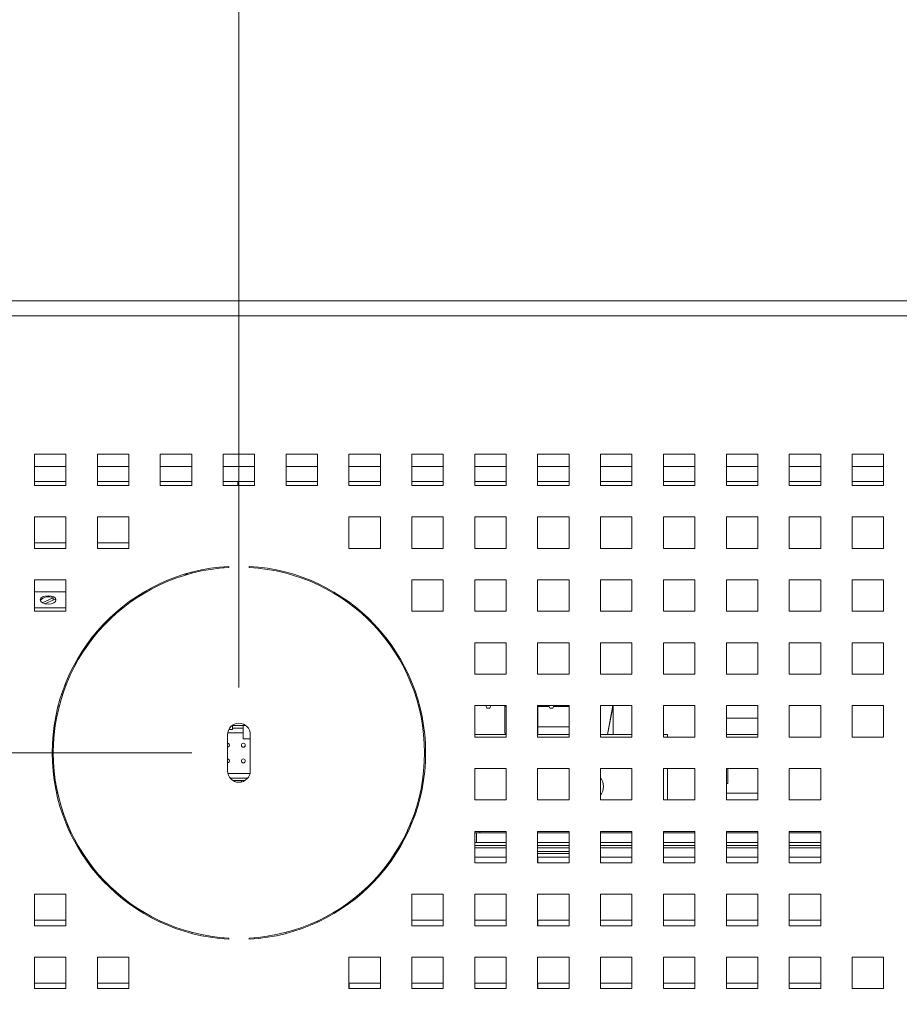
# Paper-space layout '2' of a CAD drawing. Header units: inches. Extents: x 1 to 109, y 1 to 85.
# Tile 9 of 134: x 49.12 to 53.78, y 24.32 to 29.54. Entities that reach past the tile are written whole.
import ezdxf

# ---------------------------------------------------------------- set-up
doc = ezdxf.new("R2010")
doc.units = ezdxf.units.IN
doc.header["$MEASUREMENT"] = 0
doc.styles.add('SLDTEXTSTYLE0', font='GOTHIC.TTF', dxfattribs={"width": 0.913})
doc.dimstyles.new('SLDDIMSTYLE1', dxfattribs={"dimtxt": 0.625, "dimasz": 0.65, "dimexe": 0, "dimexo": 0.0625, "dimgap": 0.15625, "dimtad": 0, "dimtih": 1, "dimtoh": 1, "dimlfac": 1.2, "dimrnd": 1e-09, "dimzin": 12, "dimdsep": 46, "dimtxsty": 'SLDTEXTSTYLE0', "dimblk1": 'NONE', "dimblk2": 'NONE', "dimsah": 1, "dimcen": 0.09, "dimadec": 0, "dimazin": 3, "dimtfac": 1, "dimtofl": 0, "dimtmove": 0, "dimatfit": 3, "dimldrblk": 'NONE', "dimfxl": 1, "dimfrac": 2, "dimtolj": 1, "dimtzin": 12, "dimarcsym": 0})
doc.dimstyles.new('SLDDIMSTYLE3', dxfattribs={"dimtxt": 0.625, "dimasz": 0.65, "dimexe": 0, "dimexo": 0.0625, "dimgap": 0.15625, "dimtad": 0, "dimtih": 1, "dimtoh": 1, "dimlfac": 1.2, "dimrnd": 1e-09, "dimzin": 4, "dimdsep": 46, "dimtxsty": 'SLDTEXTSTYLE0', "dimblk1": 'NONE', "dimblk2": 'NONE', "dimsah": 1, "dimcen": 0.09, "dimadec": 0, "dimazin": 1, "dimtfac": 1, "dimtofl": 0, "dimtmove": 0, "dimatfit": 3, "dimldrblk": 'NONE', "dimfxl": 1, "dimfrac": 2, "dimtolj": 1, "dimtzin": 12, "dimarcsym": 0})

# ---------------------------------------------------------------- blocks, each defined once
blk = doc.blocks.new('_D_42')
at = {"color": 1, "linetype": 'Continuous', "lineweight": 0, "ltscale": 5}
blk.add_line((50.2784, 25.9996), (50.2784, 30.8725), dxfattribs=at)
at = {"color": 1, "linetype": 'Continuous', "lineweight": 0, "ltscale": 5, "insert": (49.9761, 30.8725), "char_height": 0.625, "attachment_point": 1, "rotation": 90, "style": 'SLDTEXTSTYLE0'}
blk.add_mtext('4.66', dxfattribs=at)
blk = doc.blocks.new('_NONE')
blk = doc.blocks.new('_D_43')
at = {"color": 1, "linetype": 'Continuous', "lineweight": 0, "ltscale": 5}
for p, q in [((62.1573, 29.8883), (62.1573, 30.8725)), ((62.1573, 29.8883), (62.4351, 28.904)), ((62.4351, 28.904), (62.4351, 27.7521))]:
    blk.add_line(p, q, dxfattribs=at)
at = {"color": 1, "linetype": 'Continuous', "lineweight": 0, "ltscale": 5, "insert": (61.8551, 30.8725), "char_height": 0.625, "attachment_point": 1, "rotation": 90, "style": 'SLDTEXTSTYLE0'}
blk.add_mtext('19.25', dxfattribs=at)
blk = doc.blocks.new('_D_44')
at = {"color": 1, "linetype": 'Continuous', "lineweight": 0, "ltscale": 5}
for p, q in [((63.1594, 29.8883), (63.1594, 30.8725)), ((63.1594, 29.8883), (63.3517, 28.904)), ((63.3517, 28.904), (63.3517, 26.0854))]:
    blk.add_line(p, q, dxfattribs=at)
at = {"color": 1, "linetype": 'Continuous', "lineweight": 0, "ltscale": 5, "char_height": 0.625, "attachment_point": 1, "rotation": 90, "style": 'SLDTEXTSTYLE0'}
for s, insert in [('20.35', (62.8572, 32.304)), ('3 X ', (62.8572, 30.8725))]:
    blk.add_mtext(s, dxfattribs=dict(at, insert=insert))
blk = doc.blocks.new('_D_45')
at = {"color": 1, "linetype": 'Continuous', "lineweight": 0, "ltscale": 5}
blk.add_line((64.1616, 28.2256), (64.1616, 30.8725), dxfattribs=at)
for centre, start, end in [((64.225, 32.0756), 63.4349, 116.5651), ((64.225, 31.9818), 243.4349, 296.5651)]:
    blk.add_arc(centre, 1.1093, start, end, dxfattribs=at)
at = {"color": 1, "linetype": 'Continuous', "lineweight": 0, "ltscale": 5, "insert": (63.9228, 30.9897), "char_height": 0.625, "attachment_point": 1, "rotation": 90, "style": 'SLDTEXTSTYLE0'}
blk.add_mtext('21.32', dxfattribs=at)
blk = doc.blocks.new('_D_50')
at = {"color": 1, "linetype": 'Continuous', "lineweight": 0, "ltscale": 5}
for p, q in [((46.7204, 25.0433), (47.7046, 25.6535)), ((47.7046, 25.6535), (50.0284, 25.6535)), ((46.7204, 25.0433), (43.1445, 25.0433))]:
    blk.add_line(p, q, dxfattribs=at)
at = {"color": 1, "linetype": 'Continuous', "lineweight": 0, "ltscale": 5, "insert": (40.5586, 25.3455), "char_height": 0.625, "attachment_point": 1, "style": 'SLDTEXTSTYLE0'}
blk.add_mtext('13.20', dxfattribs=at)

psp = doc.layouts.new('2')

# ---------------------------------------------------------------- linework, layer by layer
at = {"color": 7, "linetype": 'Continuous', "lineweight": 15, "ltscale": 5}
for p, q in [((46.524, 28.0493), (64.0328, 28.0493)), ((47.0984, 28.0496), (63.4581, 28.0496)), ((64.0328, 27.9704), (46.524, 27.9704)), ((49.3617, 27.2371), (49.1951, 27.2371)), ((49.1951, 27.2371), (49.1951, 27.0704)), ((49.3617, 27.0704), (49.3617, 27.2371)), ((49.6951, 27.2371), (49.5284, 27.2371)), ((49.5284, 27.2371), (49.5284, 27.0704)), ((49.6951, 27.0704), (49.6951, 27.2371)), ((50.0284, 27.2371), (49.8617, 27.2371)), ((49.8617, 27.2371), (49.8617, 27.0704)), ((50.0284, 27.0704), (50.0284, 27.2371)), ((50.3617, 27.2371), (50.1951, 27.2371)), ((50.1951, 27.2371), (50.1951, 27.0704)), ((50.3617, 27.0704), (50.3617, 27.2371)), ((50.6951, 27.2371), (50.5284, 27.2371)), ((50.5284, 27.2371), (50.5284, 27.0704)), ((50.6951, 27.0704), (50.6951, 27.2371)), ((51.0284, 27.2371), (50.8617, 27.2371)), ((50.8617, 27.2371), (50.8617, 27.0704)), ((51.0284, 27.0704), (51.0284, 27.2371)), ((51.3617, 27.2371), (51.1951, 27.2371)), ((51.1951, 27.2371), (51.1951, 27.0704)), ((51.3617, 27.0704), (51.3617, 27.2371)), ((51.6951, 27.2371), (51.5284, 27.2371)), ((51.5284, 27.2371), (51.5284, 27.0704)), ((51.6951, 27.0704), (51.6951, 27.2371)), ((52.0284, 27.2371), (51.8617, 27.2371)), ((51.8617, 27.2371), (51.8617, 27.0704)), ((52.0284, 27.0704), (52.0284, 27.2371)), ((52.3617, 27.2371), (52.1951, 27.2371)), ((52.1951, 27.2371), (52.1951, 27.0704)), ((52.3617, 27.0704), (52.3617, 27.2371)), ((52.6951, 27.2371), (52.5284, 27.2371)), ((52.5284, 27.2371), (52.5284, 27.0704)), ((52.6951, 27.0704), (52.6951, 27.2371)), ((53.0284, 27.2371), (52.8617, 27.2371)), ((52.8617, 27.2371), (52.8617, 27.0704)), ((53.0284, 27.0704), (53.0284, 27.2371)), ((53.3617, 27.2371), (53.1951, 27.2371)), ((53.1951, 27.2371), (53.1951, 27.0704)), ((53.3617, 27.0704), (53.3617, 27.2371)), ((53.6951, 27.2371), (53.5284, 27.2371)), ((53.5284, 27.2371), (53.5284, 27.0704)), ((53.6951, 27.0704), (53.6951, 27.2371)), ((49.3617, 27.0915), (49.1951, 27.0915)), ((49.1952, 27.0915), (49.1952, 27.0704)), ((49.6951, 27.0915), (49.5284, 27.0915)), ((49.5286, 27.0915), (49.5286, 27.0704)), ((50.0284, 27.0915), (49.8617, 27.0915)), ((49.8619, 27.0915), (49.8619, 27.0704)), ((50.3617, 27.0915), (50.1951, 27.0915)), ((50.1952, 27.0915), (50.1952, 27.0704)), ((50.2734, 27.0915), (50.2734, 27.0704)), ((50.6951, 27.0915), (50.5284, 27.0915)), ((51.0284, 27.0915), (50.8617, 27.0915)), ((51.3617, 27.0915), (51.1951, 27.0915)), ((51.6951, 27.0915), (51.5284, 27.0915)), ((52.0284, 27.0915), (51.8617, 27.0915)), ((52.3617, 27.0915), (52.1951, 27.0915)), ((52.6951, 27.0915), (52.5284, 27.0915)), ((53.0284, 27.0915), (52.8617, 27.0915)), ((53.3617, 27.0915), (53.1951, 27.0915)), ((53.6951, 27.0915), (53.5284, 27.0915)), ((49.1951, 27.0704), (49.3617, 27.0704)), ((49.5284, 27.0704), (49.6951, 27.0704)), ((49.8617, 27.0704), (50.0284, 27.0704)), ((50.1951, 27.0704), (50.3617, 27.0704)), ((50.5284, 27.0704), (50.6951, 27.0704)), ((50.8617, 27.0704), (51.0284, 27.0704)), ((51.1951, 27.0704), (51.3617, 27.0704)), ((51.5284, 27.0704), (51.6951, 27.0704)), ((51.8617, 27.0704), (52.0284, 27.0704)), ((52.1951, 27.0704), (52.3617, 27.0704)), ((52.5284, 27.0704), (52.6951, 27.0704)), ((52.8617, 27.0704), (53.0284, 27.0704)), ((53.1951, 27.0704), (53.3617, 27.0704)), ((53.5284, 27.0704), (53.6951, 27.0704)), ((49.1951, 26.9038), (49.1951, 26.7371)), ((49.3617, 26.9038), (49.1951, 26.9038)), ((49.3617, 26.7371), (49.3617, 26.9038)), ((49.6951, 26.9038), (49.5284, 26.9038)), ((49.5284, 26.9038), (49.5284, 26.7371)), ((49.6951, 26.7371), (49.6951, 26.9038)), ((51.0284, 26.9038), (50.8617, 26.9038)), ((50.8617, 26.9038), (50.8617, 26.7371)), ((51.0284, 26.7371), (51.0284, 26.9038)), ((51.3617, 26.9038), (51.1951, 26.9038)), ((51.1951, 26.9038), (51.1951, 26.7371)), ((51.3617, 26.7371), (51.3617, 26.9038)), ((51.6951, 26.9038), (51.5284, 26.9038)), ((51.5284, 26.9038), (51.5284, 26.7371)), ((51.6951, 26.7371), (51.6951, 26.9038)), ((52.0284, 26.9038), (51.8617, 26.9038)), ((51.8617, 26.9038), (51.8617, 26.7371)), ((52.0284, 26.7371), (52.0284, 26.9038)), ((52.3617, 26.9038), (52.1951, 26.9038)), ((52.1951, 26.9038), (52.1951, 26.7371)), ((52.3617, 26.7371), (52.3617, 26.9038)), ((52.5284, 26.9038), (52.5284, 26.7371)), ((52.6951, 26.9038), (52.5284, 26.9038)), ((52.6951, 26.7371), (52.6951, 26.9038)), ((53.0284, 26.9038), (52.8617, 26.9038)), ((52.8617, 26.9038), (52.8617, 26.7371)), ((53.0284, 26.7371), (53.0284, 26.9038)), ((53.3617, 26.9038), (53.1951, 26.9038)), ((53.1951, 26.9038), (53.1951, 26.7371)), ((53.3617, 26.7371), (53.3617, 26.9038)), ((53.6951, 26.9038), (53.5284, 26.9038)), ((53.5284, 26.9038), (53.5284, 26.7371)), ((53.6951, 26.7371), (53.6951, 26.9038)), ((49.1951, 26.7371), (49.3617, 26.7371)), ((49.1952, 26.7663), (49.1952, 26.7371)), ((49.3617, 26.7663), (49.1952, 26.7663)), ((49.5284, 26.7371), (49.6951, 26.7371)), ((49.5286, 26.7663), (49.5286, 26.7371)), ((49.6951, 26.7663), (49.5286, 26.7663)), ((50.8617, 26.7371), (51.0284, 26.7371)), ((51.1951, 26.7371), (51.3617, 26.7371)), ((51.5284, 26.7371), (51.6951, 26.7371)), ((51.8617, 26.7371), (52.0284, 26.7371)), ((52.1951, 26.7371), (52.3617, 26.7371)), ((52.5284, 26.7371), (52.6951, 26.7371)), ((52.8617, 26.7371), (53.0284, 26.7371)), ((53.1951, 26.7371), (53.3617, 26.7371)), ((53.5284, 26.7371), (53.6951, 26.7371)), ((50.1952, 26.6396), (50.1952, 26.6337)), ((50.2242, 26.6358), (50.2242, 26.6416)), ((50.3326, 26.6416), (50.3326, 26.6358)), ((49.1951, 26.5704), (49.1951, 26.4038)), ((49.3617, 26.5704), (49.1951, 26.5704)), ((49.3617, 26.4038), (49.3617, 26.5704)), ((49.9882, 26.5996), (50.0088, 26.5996)), ((50.0286, 26.605), (50.0286, 26.611)), ((51.3617, 26.5704), (51.1951, 26.5704)), ((51.1951, 26.5704), (51.1951, 26.4038)), ((51.3617, 26.4038), (51.3617, 26.5704)), ((51.6951, 26.5704), (51.5284, 26.5704)), ((51.5284, 26.5704), (51.5284, 26.4038)), ((51.6951, 26.4038), (51.6951, 26.5704)), ((52.0284, 26.5704), (51.8617, 26.5704)), ((51.8617, 26.5704), (51.8617, 26.4038)), ((52.0284, 26.4038), (52.0284, 26.5704)), ((52.3617, 26.5704), (52.1951, 26.5704)), ((52.1951, 26.5704), (52.1951, 26.4038)), ((52.3617, 26.4038), (52.3617, 26.5704)), ((52.5284, 26.5704), (52.5284, 26.4038)), ((52.6951, 26.5704), (52.5284, 26.5704)), ((52.6951, 26.4038), (52.6951, 26.5704)), ((53.0284, 26.5704), (52.8617, 26.5704)), ((52.8617, 26.5704), (52.8617, 26.4038)), ((53.0284, 26.4038), (53.0284, 26.5704)), ((53.3617, 26.5704), (53.1951, 26.5704)), ((53.1951, 26.5704), (53.1951, 26.4038)), ((53.3617, 26.4038), (53.3617, 26.5704)), ((53.6951, 26.5704), (53.5284, 26.5704)), ((53.5284, 26.5704), (53.5284, 26.4038)), ((53.6951, 26.4038), (53.6951, 26.5704)), ((49.3617, 26.5065), (49.1951, 26.5065)), ((49.2937, 26.4741), (49.236, 26.4489)), ((49.2498, 26.4434), (49.3042, 26.4672)), ((49.2937, 26.4626), (49.2937, 26.4741)), ((49.3042, 26.4672), (49.3084, 26.4603)), ((49.7883, 26.5065), (49.7767, 26.5065)), ((49.3617, 26.4211), (49.1951, 26.4211)), ((49.6631, 26.4211), (49.6538, 26.4211)), ((49.1951, 26.4038), (49.3617, 26.4038)), ((51.1951, 26.4038), (51.3617, 26.4038)), ((51.5284, 26.4038), (51.6951, 26.4038)), ((51.8617, 26.4038), (52.0284, 26.4038)), ((52.1951, 26.4038), (52.3617, 26.4038)), ((52.5284, 26.4038), (52.6951, 26.4038)), ((52.8617, 26.4038), (53.0284, 26.4038)), ((53.1951, 26.4038), (53.3617, 26.4038)), ((53.5284, 26.4038), (53.6951, 26.4038)), ((49.5172, 26.2767), (49.5172, 26.2859)), ((51.6951, 26.2371), (51.5284, 26.2371)), ((51.5284, 26.2371), (51.5284, 26.0704)), ((51.6951, 26.0704), (51.6951, 26.2371)), ((52.0284, 26.2371), (51.8617, 26.2371)), ((51.8617, 26.2371), (51.8617, 26.0704)), ((52.0284, 26.0704), (52.0284, 26.2371)), ((52.3617, 26.2371), (52.1951, 26.2371)), ((52.1951, 26.2371), (52.1951, 26.0704)), ((52.3617, 26.0704), (52.3617, 26.2371)), ((52.5284, 26.2371), (52.5284, 26.0704)), ((52.6951, 26.2371), (52.5284, 26.2371)), ((52.6951, 26.0704), (52.6951, 26.2371)), ((52.8617, 26.2371), (52.8617, 26.0704)), ((53.0284, 26.2371), (52.8617, 26.2371)), ((53.0284, 26.0704), (53.0284, 26.2371)), ((53.3617, 26.2371), (53.1951, 26.2371)), ((53.1951, 26.2371), (53.1951, 26.0704)), ((53.3617, 26.0704), (53.3617, 26.2371)), ((53.6951, 26.2371), (53.5284, 26.2371)), ((53.5284, 26.2371), (53.5284, 26.0704)), ((53.6951, 26.0704), (53.6951, 26.2371)), ((51.5284, 26.0704), (51.6951, 26.0704)), ((51.8617, 26.0704), (52.0284, 26.0704)), ((52.1951, 26.0704), (52.3617, 26.0704)), ((52.5284, 26.0704), (52.6951, 26.0704)), ((52.8617, 26.0704), (53.0284, 26.0704)), ((53.1951, 26.0704), (53.3617, 26.0704)), ((53.5284, 26.0704), (53.6951, 26.0704)), ((49.3571, 26.0148), (49.3634, 26.0148)), ((51.1861, 26.0328), (51.1924, 26.0328)), ((49.3385, 25.9632), (49.3446, 25.9632)), ((49.3262, 25.9006), (49.3202, 25.9006)), ((51.6951, 25.9038), (51.5284, 25.9038)), ((51.5284, 25.9038), (51.5284, 25.7371)), ((51.5926, 25.8898), (51.5871, 25.9038)), ((51.6085, 25.8898), (51.5926, 25.8898)), ((51.614, 25.9038), (51.6085, 25.8898)), ((51.6886, 25.9038), (51.6886, 25.7663)), ((51.6951, 25.8992), (51.6886, 25.8992)), ((51.6951, 25.7371), (51.6951, 25.9038)), ((52.0284, 25.9038), (51.8617, 25.9038)), ((51.8617, 25.9038), (51.8617, 25.7371)), ((51.9222, 25.8992), (51.8617, 25.8992)), ((51.8619, 25.7908), (51.8619, 25.8992)), ((51.926, 25.8898), (51.9204, 25.9038)), ((51.9418, 25.8898), (51.926, 25.8898)), ((51.9474, 25.9038), (51.9418, 25.8898)), ((52.0284, 25.8992), (51.9455, 25.8992)), ((52.0284, 25.7371), (52.0284, 25.9038)), ((52.3617, 25.9038), (52.1951, 25.9038)), ((52.1951, 25.9038), (52.1951, 25.7371)), ((52.26, 25.9038), (52.2324, 25.75)), ((52.2623, 25.9038), (52.2324, 25.7499)), ((52.2613, 25.7499), (52.2623, 25.9038)), ((52.3617, 25.7371), (52.3617, 25.9038)), ((52.5284, 25.9038), (52.5284, 25.7371)), ((52.6951, 25.9038), (52.5284, 25.9038)), ((52.6951, 25.7371), (52.6951, 25.9038)), ((53.0284, 25.9038), (52.8617, 25.9038)), ((52.8617, 25.9038), (52.8617, 25.7371)), ((53.0284, 25.7371), (53.0284, 25.9038)), ((53.3617, 25.9038), (53.1951, 25.9038)), ((53.1951, 25.9038), (53.1951, 25.7371)), ((53.3617, 25.7371), (53.3617, 25.9038)), ((53.6951, 25.9038), (53.5284, 25.9038)), ((53.5284, 25.9038), (53.5284, 25.7371)), ((53.6951, 25.7371), (53.6951, 25.9038)), ((53.0284, 25.8371), (52.8617, 25.8371)), ((49.3011, 25.788), (49.3011, 25.7962)), ((49.3011, 25.7962), (49.305, 25.7962)), ((50.2437, 25.7974), (50.2437, 25.7849)), ((50.3018, 25.7974), (50.2437, 25.7974)), ((50.2437, 25.7766), (50.2437, 25.7849)), ((50.3018, 25.7849), (50.2437, 25.7849)), ((50.3018, 25.7849), (50.3018, 25.7974)), ((50.3154, 25.7974), (50.3018, 25.7974)), ((50.3018, 25.7849), (50.3018, 25.76)), ((52.0284, 25.7908), (51.8619, 25.7908)), ((51.8619, 25.7908), (51.8619, 25.7499)), ((49.2935, 25.7499), (49.2994, 25.7499)), ((50.218, 25.7496), (50.218, 25.5579)), ((50.2189, 25.76), (50.3018, 25.76)), ((50.2243, 25.7766), (50.2437, 25.7766)), ((50.3018, 25.7268), (50.3018, 25.76)), ((50.3388, 25.5579), (50.3388, 25.7496)), ((51.5284, 25.7499), (51.6951, 25.7499)), ((51.5284, 25.7371), (51.6951, 25.7371)), ((51.6886, 25.7663), (51.6898, 25.7499)), ((51.8617, 25.7499), (52.0284, 25.7499)), ((51.8617, 25.7371), (52.0284, 25.7371)), ((52.1951, 25.7499), (52.3617, 25.7499)), ((52.1951, 25.7371), (52.3617, 25.7371)), ((52.5284, 25.7499), (52.549, 25.7499)), ((52.5284, 25.7371), (52.6951, 25.7371)), ((52.549, 25.7499), (52.549, 25.7371)), ((52.8617, 25.7508), (53.0284, 25.7508)), ((52.8617, 25.7371), (53.0284, 25.7371)), ((53.1951, 25.7371), (53.3617, 25.7371)), ((53.5284, 25.7371), (53.6951, 25.7371)), ((50.3388, 25.7268), (50.3018, 25.7268)), ((50.2196, 25.5442), (50.3372, 25.5442)), ((51.6951, 25.5704), (51.5284, 25.5704)), ((51.5284, 25.5704), (51.5284, 25.4038)), ((51.6951, 25.4038), (51.6951, 25.5704)), ((52.0284, 25.5704), (51.8617, 25.5704)), ((51.8617, 25.5704), (51.8617, 25.4038)), ((52.0284, 25.4038), (52.0284, 25.5704)), ((52.3617, 25.5704), (52.1951, 25.5704)), ((52.1951, 25.5704), (52.1951, 25.4038)), ((52.3617, 25.4038), (52.3617, 25.5704)), ((52.5284, 25.5704), (52.5284, 25.4038)), ((52.6951, 25.5704), (52.5284, 25.5704)), ((52.549, 25.5704), (52.549, 25.4038)), ((52.6951, 25.4038), (52.6951, 25.5704)), ((53.0284, 25.5704), (52.8617, 25.5704)), ((52.8617, 25.5704), (52.8617, 25.4038)), ((52.8698, 25.5704), (52.8698, 25.4908)), ((53.0284, 25.4038), (53.0284, 25.5704)), ((53.3617, 25.5704), (53.1951, 25.5704)), ((53.1951, 25.5704), (53.1951, 25.4038)), ((53.3617, 25.4038), (53.3617, 25.5704)), ((49.3075, 25.4952), (49.3015, 25.4952)), ((49.3076, 25.4943), (49.3017, 25.4943)), ((50.232, 25.5192), (50.3248, 25.5192)), ((50.3105, 25.5068), (50.2462, 25.5068)), ((50.2914, 25.5068), (50.2914, 25.4989)), ((52.8617, 25.4908), (52.8698, 25.4908)), ((49.3177, 25.4418), (49.3117, 25.4418)), ((52.8617, 25.4388), (53.0284, 25.4388)), ((51.5284, 25.4038), (51.6951, 25.4038)), ((51.8617, 25.4038), (52.0284, 25.4038)), ((52.1951, 25.4038), (52.3617, 25.4038)), ((52.5284, 25.4038), (52.6951, 25.4038)), ((52.8617, 25.4038), (53.0284, 25.4038)), ((53.1951, 25.4038), (53.3617, 25.4038)), ((51.2061, 25.3208), (51.2038, 25.3083)), ((51.2038, 25.3083), (51.2055, 25.3208)), ((51.2104, 25.3208), (51.2042, 25.3208)), ((49.372, 25.271), (49.3657, 25.271)), ((49.3662, 25.2698), (49.3726, 25.2698)), ((49.3763, 25.2611), (49.3699, 25.2611)), ((51.192, 25.2887), (51.187, 25.2615)), ((49.3776, 25.2438), (49.384, 25.2438)), ((49.3881, 25.2351), (49.3816, 25.2351)), ((49.3911, 25.2286), (49.3847, 25.2286)), ((51.1721, 25.2286), (51.1656, 25.2286)), ((51.1744, 25.2509), (51.1703, 25.2286)), ((51.1703, 25.2287), (51.1703, 25.2286)), ((51.6951, 25.2371), (51.5284, 25.2371)), ((51.5284, 25.2371), (51.5284, 25.0704)), ((51.5284, 25.2286), (51.5369, 25.2286)), ((51.5369, 25.2286), (51.5369, 25.1788)), ((51.6951, 25.2286), (51.5369, 25.2286)), ((51.5552, 25.2371), (51.5552, 25.2286)), ((51.6951, 25.0704), (51.6951, 25.2371)), ((52.0284, 25.2371), (51.8617, 25.2371)), ((51.8617, 25.2371), (51.8617, 25.0704)), ((52.0284, 25.2286), (51.8617, 25.2286)), ((52.0284, 25.0704), (52.0284, 25.2371)), ((52.3617, 25.2371), (52.1951, 25.2371)), ((52.1951, 25.2371), (52.1951, 25.0704)), ((52.3617, 25.2286), (52.1951, 25.2286)), ((52.3617, 25.0704), (52.3617, 25.2371)), ((52.5284, 25.2371), (52.5284, 25.0704)), ((52.6951, 25.2371), (52.5284, 25.2371)), ((52.6951, 25.2286), (52.5284, 25.2286)), ((52.6951, 25.0704), (52.6951, 25.2371)), ((53.0284, 25.2371), (52.8617, 25.2371)), ((52.8617, 25.2371), (52.8617, 25.0704)), ((53.0284, 25.2286), (52.8617, 25.2286)), ((53.0284, 25.0704), (53.0284, 25.2371)), ((53.3617, 25.2371), (53.1951, 25.2371)), ((53.1951, 25.2371), (53.1951, 25.0704)), ((53.3617, 25.2286), (53.1951, 25.2286)), ((53.3617, 25.0704), (53.3617, 25.2371)), ((49.4168, 25.1788), (49.4101, 25.1788)), ((49.4262, 25.1621), (49.4194, 25.1621)), ((51.1373, 25.1621), (51.1306, 25.1621)), ((51.1432, 25.1724), (51.1365, 25.1724)), ((51.1467, 25.1788), (51.14, 25.1788)), ((51.5369, 25.1788), (51.5284, 25.1788)), ((51.6951, 25.1621), (51.5284, 25.1621)), ((51.6951, 25.1788), (51.5369, 25.1788)), ((52.0284, 25.1788), (51.8617, 25.1788)), ((52.0284, 25.1621), (51.8617, 25.1621)), ((52.3617, 25.1788), (52.1951, 25.1788)), ((52.3617, 25.1621), (52.1951, 25.1621)), ((52.6951, 25.1788), (52.5284, 25.1788)), ((52.6951, 25.1621), (52.5284, 25.1621)), ((53.0284, 25.1788), (52.8617, 25.1788)), ((53.0284, 25.1621), (52.8617, 25.1621)), ((53.3617, 25.1788), (53.1951, 25.1788)), ((53.3617, 25.1621), (53.1951, 25.1621)), ((49.4335, 25.1496), (49.4267, 25.1496)), ((51.1301, 25.1496), (51.1233, 25.1496)), ((51.6951, 25.1496), (51.5284, 25.1496)), ((52.0284, 25.1496), (51.8617, 25.1496)), ((52.0284, 25.1301), (51.8617, 25.1301)), ((52.0284, 25.1204), (51.8617, 25.1204)), ((52.3617, 25.1496), (52.1951, 25.1496)), ((52.6951, 25.1496), (52.5284, 25.1496)), ((53.0284, 25.1496), (52.8617, 25.1496)), ((53.3617, 25.1496), (53.1951, 25.1496)), ((51.5284, 25.0704), (51.6951, 25.0704)), ((51.6951, 25.0996), (51.5286, 25.0996)), ((51.5286, 25.0996), (51.5286, 25.0704)), ((51.8617, 25.0704), (52.0284, 25.0704)), ((52.0284, 25.0996), (51.8619, 25.0996)), ((51.8619, 25.0996), (51.8619, 25.0704)), ((52.1951, 25.0704), (52.3617, 25.0704)), ((52.3617, 25.0996), (52.1952, 25.0996)), ((52.1952, 25.0996), (52.1952, 25.0704)), ((52.5284, 25.0704), (52.6951, 25.0704)), ((52.6951, 25.0996), (52.5286, 25.0996)), ((52.5286, 25.0996), (52.5286, 25.0704)), ((52.8617, 25.0704), (53.0284, 25.0704)), ((53.0284, 25.0996), (52.8619, 25.0996)), ((52.8619, 25.0996), (52.8619, 25.0704)), ((53.1951, 25.0704), (53.3617, 25.0704)), ((53.3617, 25.0996), (53.1952, 25.0996)), ((53.1952, 25.0996), (53.1952, 25.0704)), ((49.5286, 25.0167), (49.5286, 25.0077)), ((51.0286, 25.0081), (51.0286, 25.0171)), ((49.1951, 24.9038), (49.1951, 24.7371)), ((49.3617, 24.9038), (49.1951, 24.9038)), ((49.3617, 24.7371), (49.3617, 24.9038)), ((49.6001, 24.9329), (49.6087, 24.9329)), ((50.9481, 24.9329), (50.9566, 24.9329)), ((51.3617, 24.9038), (51.1951, 24.9038)), ((51.1951, 24.9038), (51.1951, 24.7371)), ((51.3617, 24.7371), (51.3617, 24.9038)), ((51.6951, 24.9038), (51.5284, 24.9038)), ((51.5284, 24.9038), (51.5284, 24.7371)), ((51.6951, 24.7371), (51.6951, 24.9038)), ((52.0284, 24.9038), (51.8617, 24.9038)), ((51.8617, 24.9038), (51.8617, 24.7371)), ((52.0284, 24.7371), (52.0284, 24.9038)), ((52.3617, 24.9038), (52.1951, 24.9038)), ((52.1951, 24.9038), (52.1951, 24.7371)), ((52.3617, 24.7371), (52.3617, 24.9038)), ((52.5284, 24.9038), (52.5284, 24.7371)), ((52.6951, 24.9038), (52.5284, 24.9038)), ((52.6951, 24.7371), (52.6951, 24.9038)), ((53.0284, 24.9038), (52.8617, 24.9038)), ((52.8617, 24.9038), (52.8617, 24.7371)), ((53.0284, 24.7371), (53.0284, 24.9038)), ((53.3617, 24.9038), (53.1951, 24.9038)), ((53.1951, 24.9038), (53.1951, 24.7371)), ((53.3617, 24.7371), (53.3617, 24.9038)), ((49.3617, 24.7663), (49.1952, 24.7663)), ((49.1952, 24.7663), (49.1952, 24.7371)), ((49.8619, 24.7623), (49.8619, 24.7558)), ((50.6952, 24.756), (50.6952, 24.7624)), ((51.3617, 24.7663), (51.1952, 24.7663)), ((51.1952, 24.7663), (51.1952, 24.7371)), ((51.6951, 24.7663), (51.5286, 24.7663)), ((51.5286, 24.7663), (51.5286, 24.7371)), ((52.0284, 24.7663), (51.8619, 24.7663)), ((51.8619, 24.7663), (51.8619, 24.7371)), ((52.3617, 24.7663), (52.1952, 24.7663)), ((52.1952, 24.7663), (52.1952, 24.7371)), ((52.6951, 24.7663), (52.5286, 24.7663)), ((52.5286, 24.7663), (52.5286, 24.7371)), ((53.0284, 24.7663), (52.8619, 24.7663)), ((52.8619, 24.7663), (52.8619, 24.7371)), ((53.3617, 24.7663), (53.1952, 24.7663)), ((53.1952, 24.7663), (53.1952, 24.7371)), ((49.1951, 24.7371), (49.3617, 24.7371)), ((50.0286, 24.696), (50.0286, 24.702)), ((50.5286, 24.7021), (50.5286, 24.6961)), ((51.1951, 24.7371), (51.3617, 24.7371)), ((51.5284, 24.7371), (51.6951, 24.7371)), ((51.8617, 24.7371), (52.0284, 24.7371)), ((52.1951, 24.7371), (52.3617, 24.7371)), ((52.5284, 24.7371), (52.6951, 24.7371)), ((52.8617, 24.7371), (53.0284, 24.7371)), ((53.1951, 24.7371), (53.3617, 24.7371)), ((50.1952, 24.6733), (50.1952, 24.6674)), ((50.2242, 24.6654), (50.2242, 24.6712)), ((50.3326, 24.6712), (50.3326, 24.6654)), ((50.3619, 24.6674), (50.3619, 24.6733)), ((49.1951, 24.5704), (49.1951, 24.4038)), ((49.3617, 24.5704), (49.1951, 24.5704)), ((49.3617, 24.4038), (49.3617, 24.5704)), ((49.6951, 24.5704), (49.5284, 24.5704)), ((49.5284, 24.5704), (49.5284, 24.4038)), ((49.6951, 24.4038), (49.6951, 24.5704)), ((51.0284, 24.5704), (50.8617, 24.5704)), ((50.8617, 24.5704), (50.8617, 24.4038)), ((51.0284, 24.4038), (51.0284, 24.5704)), ((51.3617, 24.5704), (51.1951, 24.5704)), ((51.1951, 24.5704), (51.1951, 24.4038)), ((51.3617, 24.4038), (51.3617, 24.5704)), ((51.6951, 24.5704), (51.5284, 24.5704)), ((51.5284, 24.5704), (51.5284, 24.4038)), ((51.6951, 24.4038), (51.6951, 24.5704)), ((52.0284, 24.5704), (51.8617, 24.5704)), ((51.8617, 24.5704), (51.8617, 24.4038)), ((52.0284, 24.4038), (52.0284, 24.5704)), ((52.3617, 24.5704), (52.1951, 24.5704)), ((52.1951, 24.5704), (52.1951, 24.4038)), ((52.3617, 24.4038), (52.3617, 24.5704)), ((52.5284, 24.5704), (52.5284, 24.4038)), ((52.6951, 24.5704), (52.5284, 24.5704)), ((52.6951, 24.4038), (52.6951, 24.5704)), ((53.0284, 24.5704), (52.8617, 24.5704)), ((52.8617, 24.5704), (52.8617, 24.4038)), ((53.0284, 24.4038), (53.0284, 24.5704)), ((53.3617, 24.5704), (53.1951, 24.5704)), ((53.1951, 24.5704), (53.1951, 24.4038)), ((53.3617, 24.4038), (53.3617, 24.5704)), ((53.6951, 24.5704), (53.5284, 24.5704)), ((53.5284, 24.5704), (53.5284, 24.4038)), ((53.6951, 24.4038), (53.6951, 24.5704)), ((49.3617, 24.4329), (49.1952, 24.4329)), ((49.1952, 24.4329), (49.1952, 24.4038)), ((49.6951, 24.4329), (49.5286, 24.4329)), ((49.5286, 24.4329), (49.5286, 24.4038)), ((51.0284, 24.4329), (50.8619, 24.4329)), ((50.8619, 24.4329), (50.8619, 24.4038)), ((51.3617, 24.4329), (51.1952, 24.4329)), ((51.1952, 24.4329), (51.1952, 24.4038)), ((51.6951, 24.4329), (51.5286, 24.4329)), ((51.5286, 24.4329), (51.5286, 24.4038)), ((52.0284, 24.4329), (51.8619, 24.4329)), ((51.8619, 24.4329), (51.8619, 24.4038)), ((52.3617, 24.4329), (52.1952, 24.4329)), ((52.1952, 24.4329), (52.1952, 24.4038)), ((52.6951, 24.4329), (52.5286, 24.4329)), ((52.5286, 24.4329), (52.5286, 24.4038)), ((53.0284, 24.4329), (52.8619, 24.4329)), ((52.8619, 24.4329), (52.8619, 24.4038)), ((53.3617, 24.4329), (53.1952, 24.4329)), ((53.1952, 24.4329), (53.1952, 24.4038)), ((49.1951, 24.4038), (49.3617, 24.4038)), ((49.5284, 24.4038), (49.6951, 24.4038)), ((50.8617, 24.4038), (51.0284, 24.4038)), ((51.1951, 24.4038), (51.3617, 24.4038)), ((51.5284, 24.4038), (51.6951, 24.4038)), ((51.8617, 24.4038), (52.0284, 24.4038)), ((52.1951, 24.4038), (52.3617, 24.4038)), ((52.5284, 24.4038), (52.6951, 24.4038)), ((52.8617, 24.4038), (53.0284, 24.4038)), ((53.1951, 24.4038), (53.3617, 24.4038)), ((53.5284, 24.4038), (53.6951, 24.4038))]:
    psp.add_line(p, q, dxfattribs=at)
at = {"color": 8, "linetype": 'Continuous', "lineweight": 15, "ltscale": 5}
for p, q in [((49.1951, 27.1704), (49.3617, 27.1704)), ((49.5284, 27.1704), (49.6951, 27.1704)), ((49.8617, 27.1704), (50.0284, 27.1704)), ((50.1951, 27.1704), (50.3617, 27.1704)), ((50.5284, 27.1704), (50.6951, 27.1704)), ((50.8617, 27.1704), (51.0284, 27.1704)), ((51.1951, 27.1704), (51.3617, 27.1704)), ((51.5284, 27.1704), (51.6951, 27.1704)), ((51.8617, 27.1704), (52.0284, 27.1704)), ((52.1951, 27.1704), (52.3617, 27.1704)), ((52.5284, 27.1704), (52.6951, 27.1704)), ((52.8617, 27.1704), (53.0284, 27.1704)), ((53.1951, 27.1704), (53.3617, 27.1704)), ((53.5284, 27.1704), (53.6951, 27.1704)), ((49.3011, 25.788), (49.298, 25.788)), ((49.3011, 25.788), (49.3011, 25.7659)), ((49.3039, 25.788), (49.3011, 25.788)), ((49.2948, 25.671), (49.289, 25.671))]:
    psp.add_line(p, q, dxfattribs=at)
at = {"color": 7, "linetype": 'Continuous', "lineweight": 15, "ltscale": 5, "flags": 128}
for points in [[(49.2672, 26.4863), (49.2832, 26.4846), (49.2967, 26.4797), (49.3057, 26.4724), (49.3089, 26.4638), (49.3057, 26.4552), (49.2967, 26.4479), (49.2832, 26.4431), (49.2672, 26.4413), (49.2513, 26.4431), (49.2377, 26.4479), (49.2287, 26.4552), (49.2255, 26.4638), (49.2287, 26.4724), (49.2377, 26.4797), (49.2513, 26.4846), (49.2672, 26.4863)], [(49.3011, 25.7962), (49.2995, 25.796), (49.2991, 25.7959)]]:
    psp.add_lwpolyline(points, dxfattribs=at)
at = {"color": 7, "linetype": 'Continuous', "lineweight": 15, "ltscale": 25}
for centre in [(50.3018, 25.6936), (50.3018, 25.6106)]:
    psp.add_circle(centre, 0.0104, dxfattribs=at)
for centre, radius, start, end in [((50.2784, 25.6535), 0.9896, 93.1378, 266.8622), ((50.2784, 25.6535), 0.9838, 93.1564, 266.8436), ((50.2784, 25.6535), 0.9896, 273.1378, 86.8622), ((50.2784, 25.6535), 0.9838, 273.1564, 86.8436), ((49.268, 26.4274), 0.0533, 61.1924, 141.9293), ((49.7562, 26.4503), 0.0347, 96.4132, 150.0608), ((50.2784, 25.7496), 0.0604, 0, 180), ((50.2187, 25.6936), 0.0104, 265.6812, 94.3188), ((50.2187, 25.6106), 0.0104, 265.6812, 94.3188), ((50.2784, 25.5579), 0.0604, 180, 0), ((52.1323, 25.4749), 0.0783, 323.2318, 36.7682)]:
    psp.add_arc(centre, radius, start, end, dxfattribs=at)

# ---------------------------------------------------------------- dimensions: what is measured, and where the dimension line sits
at = {"color": 1, "linetype": 'Continuous', "lineweight": 0, "ltscale": 5}
for feature_location, offset, text, picture, middle in [((63.3517, 25.8354), (-0.1923, 5.0371), '3 X <>', '_D_44', (63.1594, 32.8812)), ((64.1616, 27.9756), (0, 2.897), '(<>)', '_D_45', (64.1616, 32.0287))]:
    dim = psp.add_ordinate_dim(feature_location=feature_location, offset=offset, dtype=1, origin=(46.3952, 27.9756), text=text, dimstyle='SLDDIMSTYLE1', dxfattribs=at)
    dim.commit()
    dim.dimension.update_dxf_attribs({"geometry": picture, "text_midpoint": middle})
for feature_location, offset, dtype, origin, dimstyle, picture, middle in [((62.4351, 27.5021), (-0.2777, 3.3705), 1, (46.3952, 27.9756), 'SLDDIMSTYLE1', '_D_43', (62.1573, 32.1655)), ((50.2784, 25.7496), (0, 5.1229), 1, (46.3952, 27.9756), 'SLDDIMSTYLE1', '_D_42', (50.2784, 31.9346)), ((50.2784, 25.6535), (-7.1339, -0.6102), 0, (45.5492, 14.6501), 'SLDDIMSTYLE3', '_D_50', (41.8515, 25.0433))]:
    dim = psp.add_ordinate_dim(feature_location=feature_location, offset=offset, dtype=dtype, origin=origin, dimstyle=dimstyle, dxfattribs=at)
    dim.commit()
    dim.dimension.update_dxf_attribs({"geometry": picture, "text_midpoint": middle})

doc.saveas('drawing.dxf')
